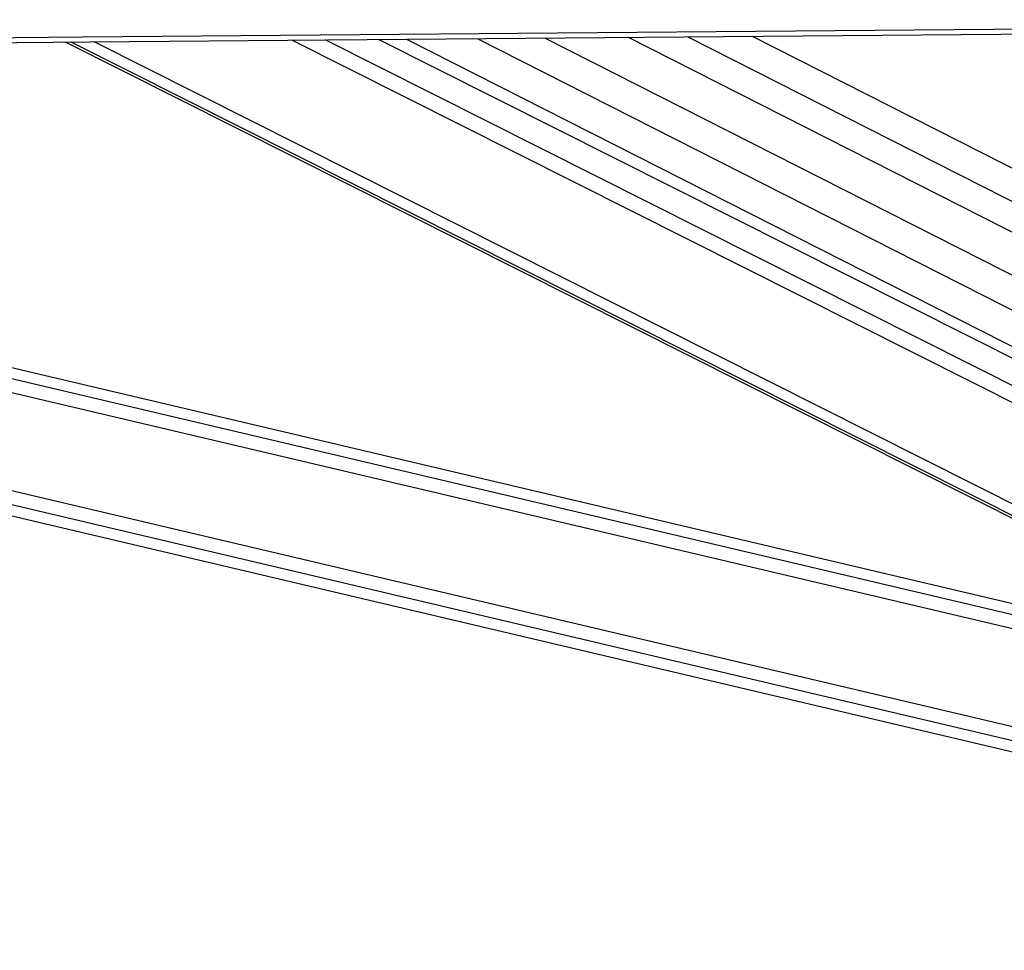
# Model space of a CAD drawing. Header units: millimetres. Extents: x 10 to 13239, y 20 to 10604.
# Tile 47 of 130: x 5109 to 5286, y 2934 to 3102. Entities that reach past the tile are written whole.
import ezdxf

# ---------------------------------------------------------------- set-up
doc = ezdxf.new("R2010")
doc.units = ezdxf.units.MM
doc.layers.add('COMPONENT_GEOMETRY', color=7, linetype='Continuous')
doc.styles.add('SLDTEXTSTYLE0', font='TXT', dxfattribs={"width": 0.75})
doc.dimstyles.new('SLDDIMSTYLE0', dxfattribs={"dimtxt": 75, "dimasz": 3.302, "dimexe": 0, "dimexo": 0.0625, "dimgap": 18.75, "dimtad": 0, "dimtih": 1, "dimtoh": 1, "dimdec": 0, "dimrnd": 1e-09, "dimzin": 12, "dimdsep": 46, "dimtxsty": 'SLDTEXTSTYLE0', "dimsah": 1, "dimcen": 0.09, "dimadec": 0, "dimazin": 3, "dimtfac": 1, "dimtdec": 0, "dimtofl": 0, "dimtmove": 0, "dimatfit": 3, "dimfxl": 1, "dimfrac": 2, "dimtolj": 1, "dimtzin": 12, "dimarcsym": 0})

# ---------------------------------------------------------------- blocks, each defined once
blk = doc.blocks.new('_D_4')
at = {"layer": 'COMPONENT_GEOMETRY', "color": 7}
for p, q in [((6913.41, 3087.79), (6450.56, 3087.79)), ((6453.74, 3087.79), (6453.74, 2091.19)), ((6303.68, 2075.95), (6280.83, 2075.95)), ((6280.83, 2075.95), (6280.83, 1956.89)), ((6603.79, 2075.95), (6626.64, 2075.95)), ((6626.64, 2075.95), (6626.64, 1956.89)), ((6280.83, 1956.89), (6303.68, 1956.89)), ((6626.64, 1956.89), (6603.79, 1956.89)), ((6453.74, 848.07), (6453.74, 1844.68)), ((4107.11, 848.07), (6456.91, 848.07))]:
    blk.add_line(p, q, dxfattribs=at)
for points in [[(6453.74, 3087.79), (6453.23, 3084.49), (6454.24, 3084.49)], [(6453.74, 848.07), (6454.24, 851.37), (6453.23, 851.37)]]:
    blk.add_solid(points, dxfattribs=at)
at = {"layer": 'COMPONENT_GEOMETRY', "color": 7, "char_height": 75, "attachment_point": 1, "style": 'SLDTEXTSTYLE0'}
for s, insert in [('7\'4.18"', (6303.68, 2053.57)), ('2240mm', (6249.15, 1941.36))]:
    blk.add_mtext(s, dxfattribs=dict(at, insert=insert))

msp = doc.modelspace()

# ---------------------------------------------------------------- linework, layer by layer
at = {"color": 8, "linetype": 'Continuous', "lineweight": 25}
for p, q in [((5229.27, 3098.72), (5470.01, 2976.5)), ((5240.89, 3098.82), (5470.01, 2982.5)), ((5347.06, 2982.52), (5118.1, 3097.76)), ((5355.1, 2980.62), (5122.3, 3097.79)), ((5421.67, 2965.33), (5157.89, 3098.1)), ((5423.87, 2967.3), (5163.89, 3098.15)), ((5191.3, 3098.39), (5451.53, 2966.27)), ((5218.54, 3098.63), (5470.02, 2970.95)), ((5405.88, 2964.1), (4848.96, 3095.43)), ((5406.45, 2966.5), (4859.31, 3095.52)), ((5401.38, 2944.99), (4766.43, 3094.71)), ((5401.94, 2947.39), (4776.77, 3094.8))]:
    msp.add_line(p, q, dxfattribs=at)
at = {"color": 7, "linetype": 'Continuous', "lineweight": 25}
for p, q in [((5117.16, 3097.75), (5345.25, 2982.94)), ((5429.02, 2969.64), (5173.52, 3098.24)), ((5178.59, 3098.28), (5445.62, 2962.71)), ((5203.57, 3098.5), (5470.03, 2963.21)), ((5406.9, 2968.41), (4867.55, 3095.59)), ((4758.26, 3094.64), (5400.93, 2943.1))]:
    msp.add_line(p, q, dxfattribs=at)
at = {"color": 7, "linetype": 'Continuous', "lineweight": 25, "flags": 128}
for points in [[(4734.67, 3095.36), (4777.51, 3095.73), (4820.34, 3096.1), (4863.17, 3096.47), (4906, 3096.84), (4948.84, 3097.21), (4991.67, 3097.58), (5077.33, 3098.32), (5120.17, 3098.69), (5163, 3099.06), (5205.83, 3099.44), (5248.66, 3099.81), (5291.5, 3100.18), (5334.33, 3100.56), (5377.16, 3100.93), (5419.99, 3101.3), (5477.33, 3101.8)], [(4736.01, 3094.45), (4778.84, 3094.82), (4821.68, 3095.19), (4864.51, 3095.56), (4907.34, 3095.93), (4950.17, 3096.3), (4993.01, 3096.67), (5035.84, 3097.04), (5121.5, 3097.79), (5164.34, 3098.16), (5207.17, 3098.53), (5250, 3098.9), (5292.83, 3099.28), (5335.67, 3099.65), (5378.5, 3100.02), (5421.33, 3100.4), (5477.33, 3100.89)]]:
    msp.add_lwpolyline(points, dxfattribs=at)

# ---------------------------------------------------------------- dimensions: what is measured, and where the dimension line sits
at = {"layer": 'COMPONENT_GEOMETRY', "color": 7}
dim = msp.add_linear_dim(base=(6453.74, 848.07), p1=(6914.68, 3087.79), p2=(4105.84, 848.07), angle=90, dimstyle='SLDDIMSTYLE0', dxfattribs=at)
dim.commit()
dim.dimension.update_dxf_attribs({"geometry": '_D_4', "text_midpoint": (6453.74, 1967.93), "dimtype": 160})

doc.saveas('drawing.dxf')
